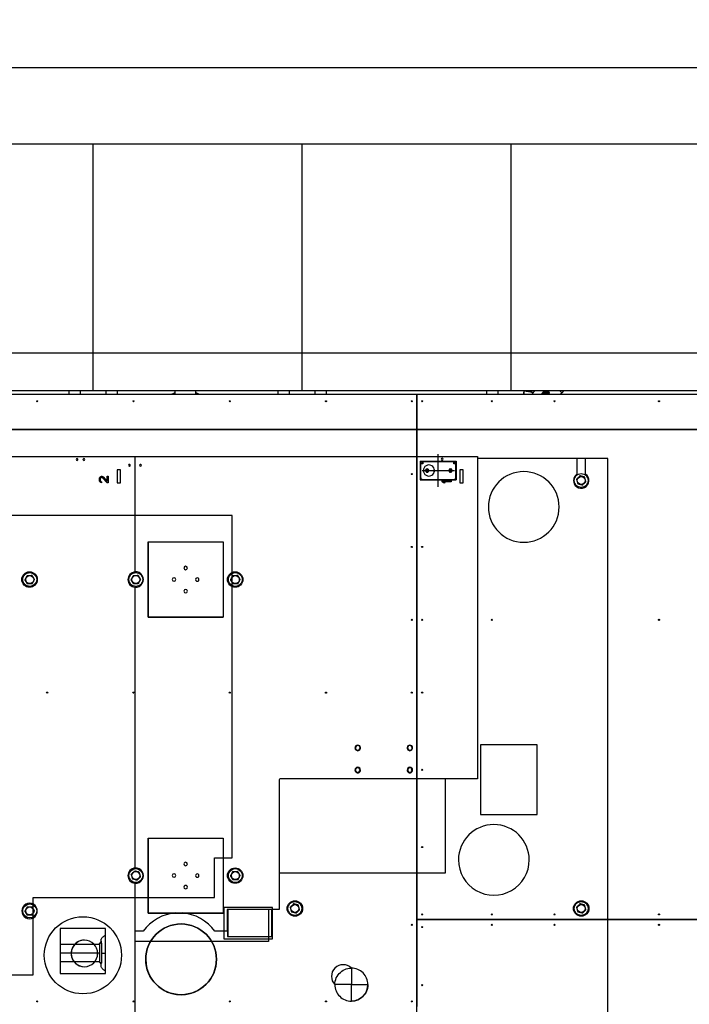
# Model space of a CAD drawing. Header units: millimetres. Extents: x 5 to 589, y 5 to 415.
# Tile 41 of 104: x 187 to 242, y 239 to 320. Entities that reach past the tile are written whole.
import ezdxf

# ---------------------------------------------------------------- set-up
doc = ezdxf.new("R2010")
doc.units = ezdxf.units.MM
doc.layers.add('COTES', color=1, linetype='Continuous')
doc.layers.add('TRAIT-FORT', color=4, linetype='Continuous', lineweight=25)
doc.styles.add('SLDTEXTSTYLE0', font='TXT', dxfattribs={"width": 0.75})
doc.dimstyles.new('SLDDIMSTYLE1', dxfattribs={"dimtxt": 3, "dimasz": 2, "dimexe": 0, "dimexo": 0.0625, "dimgap": 0.75, "dimtad": 1, "dimdec": 0, "dimlfac": 35, "dimrnd": 1e-09, "dimzin": 12, "dimdsep": 46, "dimtxsty": 'SLDTEXTSTYLE0', "dimsah": 1, "dimcen": 0.09, "dimadec": 0, "dimazin": 3, "dimtfac": 1, "dimtdec": 0, "dimtofl": 0, "dimtmove": 0, "dimatfit": 3, "dimfxl": 1, "dimfrac": 2, "dimtolj": 1, "dimtzin": 12, "dimarcsym": 0})

# ---------------------------------------------------------------- blocks, each defined once
blk = doc.blocks.new('_D_4')
at = {"layer": 'COTES', "color": 1, "transparency": 16777216}
for p, q in [((75.121, 284.485), (75.121, 316.792)), ((262.962, 287.065), (262.962, 316.792)), ((75.121, 315.792), (262.962, 315.792))]:
    blk.add_line(p, q, dxfattribs=at)
for points in [[(75.121, 315.792), (77.121, 315.292), (77.121, 316.292)], [(262.962, 315.792), (260.962, 316.292), (260.962, 315.292)]]:
    blk.add_solid(points, dxfattribs=at)
at = {"layer": 'COTES', "color": 1, "transparency": 16777216, "char_height": 3, "attachment_point": 1, "style": 'SLDTEXTSTYLE0'}
for s, insert in [('6574', (161.083, 319.659)), ('ITRI', (171.075, 319.659))]:
    blk.add_mtext(s, dxfattribs=dict(at, insert=insert))

msp = doc.modelspace()

# ---------------------------------------------------------------- linework, layer by layer
at = {"color": 7, "linetype": 'Continuous'}
for p, q in [((75.12017, 286.06534), (242.44747, 286.06534)), ((242.44747, 286.06534), (75.12017, 286.06534)), ((179.03863, 283.84668), (196.27377, 283.84668)), ((196.27377, 283.84668), (196.27377, 280.27265)), ((196.29917, 280.27265), (196.29917, 283.84668)), ((196.29917, 283.84668), (224.40154, 283.84668)), ((221.18092, 282.69065), (221.18092, 284.02108)), ((224.40154, 283.84668), (224.40154, 257.36987)), ((219.91096, 283.23493), (219.72954, 283.23493)), ((219.72954, 283.23493), (219.72954, 282.1464)), ((222.45088, 283.41636), (219.91096, 283.41636)), ((219.91096, 283.41636), (219.91096, 283.36322)), ((219.91096, 283.36322), (219.91096, 283.32564)), ((219.91096, 283.32564), (219.91096, 283.23493)), ((222.45088, 283.32564), (222.45088, 283.41636)), ((222.45088, 283.30445), (222.45088, 283.32564)), ((222.45088, 283.23493), (222.45088, 283.30445)), ((222.54159, 283.23493), (222.45088, 283.23493)), ((222.6323, 283.23493), (222.54159, 283.23493)), ((222.6323, 282.1464), (222.6323, 283.23493)), ((235.08495, 283.68849), (224.40154, 283.68849)), ((233.27146, 283.68849), (232.54577, 283.68849)), ((232.54577, 283.68849), (232.54577, 282.39327)), ((233.27146, 282.39327), (233.27146, 283.68849)), ((235.08495, 211.52729), (235.08495, 283.68849)), ((193.41733, 282.13829), (193.47909, 282.19876)), ((193.47909, 282.19876), (193.54085, 282.21388)), ((193.54085, 282.21388), (193.57175, 282.21388)), ((193.57175, 282.21388), (193.63351, 282.19876)), ((193.63351, 282.19876), (193.67981, 282.16852)), ((194.0195, 281.79056), (194.0195, 282.21388)), ((194.0195, 282.21388), (194.0967, 282.21388)), ((194.0967, 282.21388), (194.0967, 281.66961)), ((195.09452, 282.75815), (194.82239, 282.75815)), ((194.82239, 282.75815), (194.82239, 281.66961)), ((195.09452, 281.66961), (195.09452, 282.75815)), ((219.85049, 282.69065), (221.18092, 282.69065)), ((221.18092, 282.69065), (222.51136, 282.69065)), ((221.18092, 281.36022), (221.18092, 282.69065)), ((223.22229, 282.75815), (222.95016, 282.75815)), ((222.95016, 282.75815), (222.95016, 281.66961)), ((223.22229, 281.66961), (223.22229, 282.75815)), ((193.371, 281.9871), (193.38646, 282.07781)), ((193.371, 281.92663), (193.371, 281.9871)), ((193.38646, 281.8208), (193.371, 281.92663)), ((193.38646, 282.07781), (193.41733, 282.13829)), ((193.41733, 281.76032), (193.38646, 281.8208)), ((193.47909, 281.69985), (193.41733, 281.76032)), ((193.46366, 282.04757), (193.44823, 281.97198)), ((193.44823, 281.97198), (193.44823, 281.91151)), ((193.44823, 281.91151), (193.46366, 281.83592)), ((193.49453, 282.09293), (193.46366, 282.04757)), ((193.46366, 281.83592), (193.49453, 281.79056)), ((193.54085, 281.68473), (193.47909, 281.69985)), ((193.54085, 282.12317), (193.49453, 282.09293)), ((193.49453, 281.79056), (193.54085, 281.76032)), ((193.57175, 282.12317), (193.54085, 282.12317)), ((193.54085, 281.76032), (193.54085, 281.68473)), ((193.63351, 282.09293), (193.57175, 282.12317)), ((194.0195, 281.66961), (193.63351, 282.09293)), ((193.67981, 282.16852), (194.0195, 281.79056)), ((194.0967, 281.66961), (194.0195, 281.66961)), ((194.82239, 281.66961), (195.09452, 281.66961)), ((219.91096, 281.96497), (222.45088, 281.96497)), ((221.49878, 281.76032), (221.49878, 281.85103)), ((221.49878, 281.85103), (222.22447, 281.85103)), ((221.60687, 281.66961), (221.49878, 281.76032)), ((221.73039, 281.66961), (221.60687, 281.66961)), ((222.22447, 281.76032), (221.6223, 281.76032)), ((221.6223, 281.76032), (221.73039, 281.66961)), ((222.22447, 281.85103), (222.22447, 281.76032)), ((222.95016, 281.66961), (223.22229, 281.66961)), ((196.27377, 280.27265), (196.27377, 280.16381)), ((196.27377, 280.16381), (196.27377, 274.36667)), ((196.29917, 280.16381), (196.29917, 280.27265)), ((196.29917, 274.37012), (196.29917, 280.16381)), ((204.25741, 279.00078), (160.71597, 279.00073)), ((204.25744, 250.88028), (204.25741, 279.00078)), ((197.36335, 276.82371), (203.53172, 276.82372)), ((197.36338, 270.65534), (197.36335, 276.82371)), ((197.36335, 270.65534), (197.36335, 276.82371)), ((197.36335, 276.82371), (203.53172, 276.82371)), ((203.53172, 276.82372), (203.53175, 270.65535)), ((203.53172, 276.82371), (203.53172, 270.65534)), ((196.27377, 273.10607), (196.27377, 251.97073)), ((196.29917, 251.97073), (196.29917, 273.10406)), ((203.53172, 270.65534), (197.36335, 270.65534)), ((203.53175, 270.65535), (197.36338, 270.65534)), ((224.65111, 260.16149), (224.65111, 254.43339)), ((229.2812, 260.16149), (224.65111, 260.16149)), ((224.65326, 260.16161), (224.65326, 254.43374)), ((229.28315, 260.16161), (224.65326, 260.16161)), ((229.2812, 254.43339), (229.2812, 260.16149)), ((229.28315, 254.43374), (229.28315, 260.16161)), ((208.1243, 257.27916), (208.1243, 246.62965)), ((224.40154, 257.36987), (208.21501, 257.36987)), ((221.7475, 257.36987), (221.7475, 249.62604)), ((224.65111, 254.43339), (229.2812, 254.43339)), ((224.65326, 254.43374), (229.28315, 254.43374)), ((197.36338, 252.51308), (203.53175, 252.51309)), ((197.3634, 246.34471), (197.36338, 252.51308)), ((197.36338, 246.34471), (197.36338, 252.51308)), ((197.36338, 252.51308), (203.53175, 252.51308)), ((203.53175, 252.51309), (203.53177, 246.34472)), ((203.53175, 252.51308), (203.53175, 246.34471)), ((196.27377, 251.97073), (196.27377, 251.86188)), ((196.27377, 251.86188), (196.27377, 250.05604)), ((196.29917, 251.86188), (196.29917, 251.97073)), ((196.29917, 250.05949), (196.29917, 251.86188)), ((202.80606, 247.61467), (202.80606, 250.88028)), ((202.80606, 250.88028), (204.25744, 250.88028)), ((221.7475, 249.62604), (208.1243, 249.62604)), ((196.27377, 248.79544), (196.27377, 244.85171)), ((196.29917, 244.85171), (196.29917, 248.79343)), ((187.9294, 247.61466), (202.80606, 247.61467)), ((187.9294, 241.26486), (187.9294, 247.61466)), ((208.1243, 246.62965), (203.84273, 246.62965)), ((203.84273, 246.62965), (203.84273, 244.85171)), ((207.51761, 246.63534), (203.89628, 246.63534)), ((203.89628, 246.63534), (203.89628, 244.41463)), ((207.51761, 246.63565), (203.89846, 246.63565)), ((203.89846, 246.63565), (203.89846, 244.41205)), ((207.26054, 246.62965), (207.26054, 244.00194)), ((207.51761, 244.41205), (207.51761, 246.63565)), ((207.51761, 244.41463), (207.51761, 246.63534)), ((203.53175, 246.34471), (197.36338, 246.34471)), ((203.53177, 246.34472), (197.3634, 246.34471)), ((196.27377, 244.85171), (196.27377, 209.92713)), ((196.95161, 244.85171), (196.29917, 244.85171)), ((203.84273, 244.85171), (202.85286, 244.85171)), ((203.89628, 244.41463), (207.51761, 244.41463)), ((203.89846, 244.41205), (207.51761, 244.41205)), ((207.26054, 244.00194), (196.27377, 244.00194)), ((213.49779, 241.71129), (213.63015, 241.76207)), ((213.63015, 241.76207), (213.76714, 241.79875)), ((213.76714, 241.79875), (213.90717, 241.82089)), ((213.90717, 241.82089), (214.04877, 241.82828)), ((214.04877, 241.82828), (214.04848, 240.47366)), ((214.04877, 241.82828), (214.04848, 240.47366)), ((160.71602, 241.26482), (187.9294, 241.26486)), ((212.76026, 240.89254), (212.8111, 241.02491)), ((212.8111, 241.02491), (212.87548, 241.15123)), ((212.87548, 241.15123), (212.95273, 241.27013)), ((212.95273, 241.27013), (213.042, 241.3803)), ((213.042, 241.3803), (213.14229, 241.48054)), ((213.14229, 241.48054), (213.2525, 241.56975)), ((213.2525, 241.56975), (213.37143, 241.64695)), ((213.37143, 241.64695), (213.49779, 241.71129)), ((212.69385, 240.47396), (212.70131, 240.61555)), ((214.04848, 240.47366), (212.69385, 240.47396)), ((214.04848, 240.47366), (212.69385, 240.47396)), ((212.70131, 240.61555), (212.72351, 240.7556)), ((212.72351, 240.7556), (212.76026, 240.89254)), ((214.05121, 239.11904), (214.04848, 240.47366)), ((214.04848, 240.47366), (215.40309, 240.47337)), ((214.05121, 239.11904), (214.04848, 240.47366)), ((214.04848, 240.47366), (215.40309, 240.47337)), ((215.37354, 240.19213), (215.33689, 240.05535)), ((215.39566, 240.33198), (215.37354, 240.19213)), ((215.40309, 240.47337), (215.39566, 240.33198)), ((214.84594, 239.37864), (214.72727, 239.30138)), ((214.95589, 239.46787), (214.84594, 239.37864)), ((215.05592, 239.56807), (214.95589, 239.46787)), ((215.14492, 239.67818), (215.05592, 239.56807)), ((215.22198, 239.79697), (215.14492, 239.67818)), ((215.28618, 239.92316), (215.22198, 239.79697)), ((215.33689, 240.05535), (215.28618, 239.92316)), ((214.19258, 239.12673), (214.05121, 239.11904)), ((214.3324, 239.14913), (214.19258, 239.12673)), ((214.4691, 239.186), (214.3324, 239.14913)), ((214.6012, 239.23693), (214.4691, 239.186)), ((214.72727, 239.30138), (214.6012, 239.23693))]:
    msp.add_line(p, q, dxfattribs=at)
for centre, radius in [((187.64023, 273.73637), 0.63497), ((204.51285, 273.73709), 0.63497), ((204.51285, 249.42646), 0.63497), ((209.41365, 246.72327), 0.63497), ((232.90861, 246.72327), 0.63497), ((192.01979, 242.88401), 3.16737)]:
    msp.add_circle(centre, radius, dxfattribs=at)
for centre, radius, start, end in [((191.54228, 283.59996), 0.07293, 90.0086945, 269.9890878), ((191.54227, 283.59996), 0.07293, 269.9924824, 90.0052998), ((192.09379, 283.59995), 0.07293, 89.992483, 270.0053003), ((192.09379, 283.59995), 0.07293, 270.0056741, 89.9921093), ((195.83294, 283.121), 0.07294, 90.0175087, 269.9913055), ((195.83292, 283.121), 0.07294, 270.001296, 90.0075182), ((196.74004, 283.12099), 0.07293, 359.9968984, 179.998704), ((196.74004, 283.12099), 0.07293, 179.9984735, 359.9971289), ((219.91113, 283.23497), 0.18159, 168.5370356, 180.0130483), ((219.91097, 283.23491), 0.18144, 101.4830095, 168.5063814), ((219.91096, 283.23494), 0.0907, 135.0031415, 180.002173), ((219.9109, 283.235), 0.09062, 105.4639868, 135.0065519), ((219.91099, 283.23488), 0.18148, 90.0079658, 101.4875842), ((219.91097, 283.23522), 0.09042, 90.0028937, 105.5441852), ((220.41024, 282.69066), 0.45355, 359.9988574, 179.9990212), ((221.49877, 283.62825), 0.07293, 0.0028047, 180.0015929), ((221.49877, 283.62825), 0.07293, 180.0028047, 0.0015929), ((222.45086, 283.23488), 0.18147, 78.5123565, 89.9920595), ((222.4509, 283.23498), 0.09067, 44.9822907, 90.011308), ((222.45088, 283.23491), 0.18144, 11.4935588, 78.5170503), ((222.45105, 283.23505), 0.09051, 15.4570578, 45.0181396), ((222.45146, 283.23498), 0.09014, 359.9698662, 15.5689029), ((222.45071, 283.23497), 0.18159, 359.9871222, 11.4631315), ((220.41024, 282.69066), 0.45355, 179.9988574, 359.9990212), ((220.27381, 282.69066), 0.13606, 167.1419216, 270.0010929), ((220.27378, 282.69068), 0.13603, 115.7032056, 167.1482224), ((220.27236, 282.69067), 0.09651, 51.4320293, 180.0040323), ((220.27223, 282.69062), 0.09638, 179.9753505, 205.7278154), ((220.27213, 282.69045), 0.09621, 205.6640807, 231.4587851), ((220.27235, 282.69066), 0.09651, 231.429834, 0.0055798), ((220.27375, 282.69069), 0.13601, 89.9551537, 115.6928234), ((220.27383, 282.69053), 0.13593, 269.9926956, 295.7302981), ((220.27385, 282.69067), 0.13603, 347.1371049, 89.9988011), ((220.27223, 282.69053), 0.0967, 25.7529702, 51.4246027), ((220.27384, 282.69064), 0.13603, 295.7031129, 347.1483151), ((220.2721, 282.69064), 0.09677, 0.0194198, 25.6596133), ((221.18108, 282.69066), 0.363, 160.2198231, 199.7801769), ((222.17875, 282.69065), 0.14174, 0.0053713, 179.9946287), ((222.17875, 282.69067), 0.14174, 180.0011724, 359.9988276), ((222.08657, 282.69064), 0.09654, 25.7248862, 95.7784155), ((222.08658, 282.69068), 0.09653, 264.2152383, 340.336663), ((222.08804, 282.69066), 0.13607, 35.1839313, 73.5393559), ((222.08881, 282.68857), 0.13384, 286.3988896, 295.8038227), ((222.08802, 282.69073), 0.13613, 295.7074642, 324.793664), ((222.08296, 282.68916), 0.10044, 19.7626736, 25.590456), ((222.08619, 282.6906), 0.09692, 0.0354019, 19.6022918), ((222.08605, 282.69073), 0.09705, 340.4112097, 359.9588751), ((222.08799, 282.69066), 0.13611, 347.1500297, 35.1743154), ((222.08812, 282.6906), 0.13597, 324.8147078, 347.1617837), ((228.19164, 279.69719), 2.90277, 0.0000085, 179.9999915), ((232.90862, 281.87218), 0.63498, 124.8506964, 234.0451422), ((232.90862, 281.87217), 0.63498, 234.045035, 55.1505343), ((219.91097, 282.1464), 0.18143, 180.0015004, 269.9984996), ((222.45088, 282.1464), 0.18143, 270.0015004, 359.9984996), ((228.19164, 279.6972), 2.90277, 180.0001827, 359.9998173), ((196.3507, 273.73637), 0.63498, 96.9586761, 263.0413239), ((196.34884, 273.73709), 0.63498, 265.5137032, 94.4862968), ((200.44754, 274.69017), 0.14407, 0.0080703, 180.0008263), ((200.44754, 274.69019), 0.14407, 180.0056364, 0.0032602), ((199.49691, 273.73954), 0.14404, 359.9991737, 179.9918932), ((199.49691, 273.73956), 0.14404, 179.9984095, 359.9926574), ((201.3982, 273.73954), 0.14404, 359.9992011, 180.0007989), ((201.3982, 273.73954), 0.14404, 179.9992011, 0.0007989), ((200.44757, 272.78888), 0.14404, 359.9991709, 179.9919143), ((200.44757, 272.7889), 0.14404, 179.9991372, 359.9919479), ((214.56843, 259.90979), 0.22679, 0.0041608, 180.0000819), ((214.56843, 259.9098), 0.22679, 180.0020394, 0.0022033), ((214.56829, 259.90985), 0.19253, 157.5093146, 180.0171919), ((214.56836, 259.90979), 0.1926, 180.0010756, 202.5090005), ((214.56842, 259.90979), 0.19267, 22.5000528, 157.5070985), ((214.56842, 259.90976), 0.19264, 202.4929015, 337.4999472), ((214.56843, 259.90988), 0.19267, 337.4661987, 359.9741236), ((214.5685, 259.90979), 0.1926, 0.0010993, 22.5089767), ((218.85001, 259.90977), 0.22677, 359.9999181, 179.9958392), ((218.85001, 259.90978), 0.22677, 179.9977967, 359.9979606), ((218.85001, 259.9097), 0.19268, 157.4661011, 179.9739784), ((218.84993, 259.90979), 0.1926, 180.0010756, 202.5090005), ((218.85001, 259.90979), 0.19267, 202.5000528, 337.5071205), ((218.85002, 259.90982), 0.19264, 22.4928795, 157.4999472), ((218.85007, 259.90979), 0.1926, 0.0010993, 22.5089767), ((218.85014, 259.90973), 0.19253, 337.5093019, 0.0172267), ((214.56843, 258.09556), 0.22679, 0.0041608, 180.0000819), ((214.56843, 258.09557), 0.22679, 180.0020394, 0.0022033), ((214.56829, 258.09562), 0.19253, 157.5093145, 180.0171918), ((214.56836, 258.09557), 0.1926, 180.0010756, 202.5090004), ((214.56842, 258.09556), 0.19267, 22.5000528, 157.5070985), ((214.56842, 258.09553), 0.19264, 202.4929015, 337.4999472), ((214.56843, 258.09565), 0.19267, 337.4661986, 359.9741235), ((214.5685, 258.09556), 0.1926, 0.0010994, 22.5089766), ((218.85001, 258.09555), 0.22677, 359.9999181, 179.9958392), ((218.85001, 258.09556), 0.22677, 179.9977967, 359.9979606), ((218.85001, 258.09548), 0.19268, 157.4661012, 179.9739786), ((218.84993, 258.09557), 0.1926, 180.0010756, 202.5090005), ((218.85001, 258.09557), 0.19267, 202.5000528, 337.5071205), ((218.85002, 258.0956), 0.19264, 22.4928795, 157.4999472), ((218.85007, 258.09556), 0.1926, 0.0010994, 22.5089767), ((218.85014, 258.09551), 0.19253, 337.5093019, 0.0172268), ((208.21502, 257.27915), 0.09073, 90.0094994, 179.9905006), ((225.73878, 250.71457), 2.90275, 359.9998512, 179.9998187), ((225.73878, 250.71456), 2.90275, 359.9998512, 179.9998187), ((225.73878, 250.71456), 2.90275, 179.9996855, 359.9999844), ((225.73878, 250.71455), 2.90275, 179.9996855, 359.9999844), ((196.3507, 249.42574), 0.63498, 96.9586761, 263.0413239), ((196.34884, 249.42646), 0.63498, 265.5137032, 94.4862968), ((200.44758, 250.37955), 0.14407, 89.9976736, 270.0012136), ((200.44758, 250.37955), 0.14407, 270.0008712, 89.998016), ((199.49693, 249.42891), 0.14404, 89.9991737, 269.9963733), ((199.49692, 249.42891), 0.14404, 269.9992073, 89.9963397), ((201.39822, 249.42891), 0.14404, 89.9992011, 270.0023264), ((201.39823, 249.42891), 0.14404, 269.9958618, 90.0056658), ((200.44759, 248.47825), 0.14404, 89.9991646, 270.0008263), ((200.44759, 248.47825), 0.14404, 269.9991646, 90.0008263), ((187.64023, 246.52007), 0.63497, 89.9996187, 270.0003813), ((187.64024, 246.52007), 0.63497, 269.9996125, 90.0003875), ((199.90226, 242.73988), 3.62852, 93.946528, 144.4080797), ((199.9022, 242.73988), 3.62853, 35.5919997, 86.0538664), ((200.07403, 242.55055), 2.90276, 0.0000998, 180.0000998), ((200.07402, 242.55055), 2.90275, 359.9998512, 179.9998187), ((200.07402, 242.55054), 2.90275, 359.9998512, 179.9998187), ((192.1397, 243.03379), 1.08857, 89.9992979, 270.0002602), ((192.14316, 243.03458), 1.08855, 90.0006274, 269.9998146), ((192.1397, 243.03379), 1.08857, 270.0001818, 89.9993762), ((192.14314, 243.03458), 1.08855, 270.0006238, 89.9998182), ((200.07402, 242.55055), 2.90275, 179.9998349, 359.9998349), ((200.07402, 242.55055), 2.90275, 179.9998349, 359.9998349), ((200.07402, 242.55054), 2.90275, 179.9996855, 359.9999844), ((200.07402, 242.55053), 2.90275, 179.9996855, 359.9999844), ((213.37131, 241.15112), 0.95786, 44.9872335, 224.9872335), ((214.04849, 240.47368), 1.3546, 359.9868012, 89.9882204), ((214.04998, 240.47517), 1.35613, 180.0510918, 270.0520386), ((214.04848, 240.47365), 1.35461, 270.1156457, 359.9882716)]:
    msp.add_arc(centre, radius, start, end, dxfattribs=at)
at = {"layer": 'TRAIT-FORT', "color": 4, "linetype": 'Continuous', "lineweight": 25}
for p, q in [((192.86077, 309.49498), (175.71791, 309.49498)), ((192.86077, 292.35212), (192.86077, 309.49498)), ((210.00362, 309.49498), (192.86077, 309.49498)), ((210.00362, 292.35212), (210.00362, 309.49498)), ((227.14648, 309.49498), (210.00362, 309.49498)), ((227.14648, 292.35212), (227.14648, 309.49498)), ((244.28934, 309.49498), (227.14648, 309.49498)), ((175.71791, 292.35212), (192.86077, 292.35212)), ((192.86077, 292.35212), (210.00362, 292.35212)), ((192.86077, 289.23676), (192.86077, 292.35212)), ((210.00362, 292.35212), (227.14648, 292.35212)), ((210.00362, 289.23676), (210.00362, 292.35212)), ((227.14648, 292.35212), (244.28934, 292.35212)), ((227.14648, 289.23676), (227.14648, 292.35212)), ((192.86077, 289.23676), (175.71791, 289.23676)), ((180.14677, 288.95104), (219.4322, 288.95104)), ((190.86077, 289.23676), (190.86077, 288.95104)), ((191.78934, 289.23676), (191.78934, 288.95104)), ((210.00362, 289.23676), (192.86077, 289.23676)), ((193.9322, 288.95104), (193.9322, 289.23676)), ((194.86077, 288.95104), (194.86077, 289.23676)), ((199.57505, 289.23676), (199.57505, 288.95104)), ((201.28934, 288.95104), (201.28934, 289.23676)), ((208.00362, 289.23676), (208.00362, 288.95104)), ((208.9322, 289.23676), (208.9322, 288.95104)), ((227.14648, 289.23676), (210.00362, 289.23676)), ((211.07505, 288.95104), (211.07505, 289.23676)), ((212.00362, 288.95104), (212.00362, 289.23676)), ((219.43191, 288.66533), (219.43191, 238.66533)), ((219.4322, 245.80819), (219.4322, 288.95104)), ((219.4322, 288.95104), (265.57505, 288.95104)), ((219.4322, 288.95104), (219.4322, 288.66533)), ((225.14648, 289.23676), (225.14648, 288.95104)), ((226.07505, 289.23676), (226.07505, 288.95104)), ((244.28934, 289.23676), (227.14648, 289.23676)), ((228.21791, 288.95104), (228.21791, 289.23676)), ((229.10661, 289.23676), (228.88403, 288.99817)), ((229.70914, 288.95104), (229.70817, 288.95937)), ((230.21899, 289.01902), (230.22692, 288.95104)), ((231.14134, 289.23676), (231.30694, 289.08227)), ((231.18451, 288.95104), (231.30694, 289.08227)), ((231.45106, 289.23676), (231.30694, 289.08227)), ((219.67921, 283.45273), (219.67921, 281.92625)), ((219.67921, 283.45273), (222.6438, 283.45273)), ((222.6438, 283.45273), (222.6438, 281.92625)), ((219.67921, 281.92625), (222.6438, 281.92625)), ((197.36335, 276.82371), (203.53175, 276.82371)), ((197.36335, 276.82371), (197.36335, 270.65535)), ((203.53175, 276.82371), (203.53175, 270.65535)), ((197.36335, 270.65535), (203.53175, 270.65535)), ((197.36338, 252.51308), (203.53177, 252.51308)), ((197.36338, 252.51308), (197.36338, 246.34472)), ((203.53177, 252.51308), (203.53177, 246.34472)), ((207.57505, 246.80819), (203.57505, 246.80819)), ((203.57505, 246.80819), (203.57505, 244.23676)), ((207.57505, 244.23676), (207.57505, 246.80819)), ((197.36338, 246.34472), (203.53177, 246.34472)), ((265.57505, 245.80819), (219.4322, 245.80819)), ((219.4322, 205.23676), (219.4322, 245.8079)), ((219.4322, 245.8079), (265.57505, 245.8079)), ((228.14648, 245.80819), (228.14648, 245.8079)), ((228.14705, 245.8079), (228.14705, 245.80819)), ((193.86077, 245.0939), (190.14648, 245.0939)), ((190.14648, 245.0939), (190.14648, 241.37962)), ((193.86077, 241.37962), (193.86077, 245.0939)), ((203.57505, 244.23676), (207.57505, 244.23676)), ((193.38934, 243.75584), (190.14648, 243.75584)), ((193.38934, 243.82784), (193.50362, 243.99105)), ((193.38934, 243.82784), (193.38934, 242.30498)), ((193.50362, 244.05212), (193.50362, 243.82784)), ((193.50362, 243.82784), (193.52278, 243.82784)), ((193.55639, 243.88706), (193.55639, 243.06641)), ((193.38934, 243.06641), (190.14648, 243.06641)), ((193.55639, 243.06641), (193.55639, 242.24576)), ((193.55639, 243.06641), (193.86077, 243.06641)), ((190.14648, 242.37698), (193.38934, 242.37698)), ((193.38934, 242.30498), (193.50362, 242.14176)), ((193.52278, 242.30498), (193.50362, 242.30498)), ((193.50362, 242.08069), (193.50362, 242.30498)), ((190.14648, 241.37962), (193.86077, 241.37962))]:
    msp.add_line(p, q, dxfattribs=at)
at = {"layer": 'TRAIT-FORT', "color": 4, "linetype": 'Continuous', "lineweight": 25, "flags": 128}
msp.add_lwpolyline([(228.88403, 288.99817), (228.85002, 288.95367), (228.84842, 288.95104)], dxfattribs=at)
at = {"layer": 'TRAIT-FORT', "color": 4, "linetype": 'Continuous', "lineweight": 25}
for centre, radius in [((188.2722, 288.37962), 0.04571), ((196.16934, 288.37962), 0.04571), ((204.06648, 288.37962), 0.04571), ((211.96362, 288.37962), 0.04571), ((219.00362, 288.37962), 0.04571), ((219.86077, 288.37962), 0.04571), ((225.57505, 288.37962), 0.04571), ((230.71791, 288.37962), 0.04571), ((239.28934, 288.37962), 0.04571), ((219.00362, 282.39701), 0.04571), ((232.90862, 281.87217), 0.57143), ((232.90862, 281.87217), 0.32571), ((219.00362, 276.41441), 0.04571), ((219.86077, 276.41441), 0.04571), ((187.65452, 273.73709), 0.57143), ((196.36313, 273.73709), 0.57143), ((204.52713, 273.73709), 0.57143), ((187.65452, 273.73709), 0.32571), ((196.36313, 273.73709), 0.32571), ((204.52713, 273.73709), 0.32571), ((219.00362, 270.4318), 0.04571), ((219.86077, 270.4318), 0.04571), ((225.57505, 270.4318), 0.04571), ((239.28934, 270.4318), 0.04571), ((189.08578, 264.4492), 0.04571), ((196.16934, 264.4492), 0.04571), ((204.06648, 264.4492), 0.04571), ((211.96362, 264.4492), 0.04571), ((219.00362, 264.4492), 0.04571), ((219.86077, 264.4492), 0.04571), ((219.00362, 258.11037), 0.04571), ((219.86077, 258.11037), 0.04571), ((219.86077, 251.77155), 0.04571), ((196.36313, 249.42646), 0.57143), ((204.52713, 249.42646), 0.57143), ((196.36313, 249.42646), 0.32571), ((204.52713, 249.42646), 0.32571), ((187.65452, 246.52297), 0.57143), ((187.65452, 246.52297), 0.32571), ((209.41365, 246.72327), 0.57143), ((209.41365, 246.72327), 0.32571), ((232.90862, 246.72327), 0.57143), ((232.90862, 246.72327), 0.32571), ((219.86077, 246.23676), 0.04571), ((225.57505, 246.23676), 0.04571), ((230.71791, 246.23676), 0.04571), ((239.28934, 246.23676), 0.04571), ((200.07402, 242.55055), 2.90275), ((219.00362, 245.37962), 0.04571), ((219.86077, 245.20012), 0.04571), ((225.57505, 245.37962), 0.04571), ((230.71791, 245.37962), 0.04571), ((239.28934, 245.37962), 0.04571), ((219.86077, 240.43319), 0.04571), ((188.2722, 239.0939), 0.04571), ((196.16934, 239.0939), 0.04571), ((204.06648, 239.0939), 0.04571), ((211.96362, 239.0939), 0.04571), ((219.00362, 239.0939), 0.04571)]:
    msp.add_circle(centre, radius, dxfattribs=at)
for centre, radius, start, end in [((200.4322, 286.95104), 2.28571, 112.0243128, 118.9550244), ((200.4322, 286.95104), 2.25714, 112.3180019, 117.6157798), ((200.4322, 286.95104), 2.28571, 61.0449756, 67.9756872), ((200.4322, 286.95104), 2.25714, 62.3842202, 67.6819981), ((228.14648, 286.95104), 2.28571, 69.0123932, 88.2064785), ((228.14648, 286.95104), 2.25714, 69.3060823, 88.1817331), ((229.9808, 288.84173), 0.34286, 18.5915621, 161.4084379), ((229.9808, 288.84173), 0.25714, 126.6601692, 154.8434517), ((229.9808, 288.84173), 0.25714, 66.6601692, 126.6601692), ((229.9808, 288.84173), 0.17143, 39.6160241, 140.3839759), ((229.9808, 288.84173), 0.12857, 58.2318993, 121.7681007), ((229.9808, 288.84173), 0.11429, 73.0302897, 106.9697103), ((230.09548, 289.04022), 0.2, 100.6766146, 136.9880804), ((229.9808, 288.84173), 0.25714, 25.1565483, 66.6601692), ((230.09548, 289.04022), 0.2, 333.5201575, 79.3233854), ((228.19164, 279.69719), 2.90277, 0.0000085, 179.9999915), ((228.19164, 279.6972), 2.90277, 180.0001827, 359.9998173), ((225.73878, 250.71456), 2.90275, 359.9998512, 179.9998187), ((225.73878, 250.71455), 2.90275, 179.9996855, 359.9999844)]:
    msp.add_arc(centre, radius, start, end, dxfattribs=at)
for points, knots in [([(228.17855, 288.95104), (228.17951, 288.95384), (228.19563, 289.00083), (228.21153, 289.09686), (228.21578, 289.19013), (228.21791, 289.23676)], [0, 0, 0, 0, 0.03070558, 0.51535279, 1, 1, 1, 1]), ([(229.70817, 288.95937), (229.72725, 288.97357), (229.76594, 289.00237), (229.80664, 289.03266), (229.82727, 289.04801)], [0, 0, 0, 0, 0.49324437, 1, 1, 1, 1]), ([(229.82727, 289.04801), (229.84408, 289.06052), (229.87812, 289.08587), (229.91765, 289.11529), (229.94015, 289.13203), (229.94636, 289.13665)], [0, 0, 0, 0, 0.413688, 0.83802774, 1, 1, 1, 1]), ([(229.94636, 289.13665), (229.9682, 289.12723), (230.01248, 289.10812), (230.05907, 289.08802), (230.08267, 289.07784)], [0, 0, 0, 0, 0.49324437, 1, 1, 1, 1]), ([(230.08267, 289.07784), (230.10191, 289.06953), (230.14089, 289.05272), (230.18613, 289.0332), (230.21188, 289.02209), (230.21899, 289.01902)], [0, 0, 0, 0, 0.413688, 0.83802774, 1, 1, 1, 1]), ([(232.52504, 281.97015), (232.54905, 281.99473), (232.59759, 282.04443), (232.66951, 282.11805), (232.73827, 282.18843), (232.78042, 282.23158), (232.80168, 282.25335)], [0, 0, 0, 0, 0.264607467, 0.534953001, 0.765345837, 1, 1, 1, 1]), ([(233.18526, 282.15537), (233.16115, 282.16153), (233.11269, 282.17391), (233.03043, 282.19492), (232.93857, 282.21839), (232.8598, 282.23851), (232.81456, 282.25006), (232.80168, 282.25335)], [0, 0, 0, 0, 0.19218444, 0.38622895, 0.63824284, 0.89706663, 1, 1, 1, 1]), ([(232.52504, 281.97015), (232.52965, 281.95372), (232.53889, 281.92079), (232.5531, 281.87014), (232.5676, 281.81844), (232.58156, 281.76868), (232.5948, 281.7215), (232.60726, 281.67707), (232.61969, 281.63277), (232.62787, 281.60359), (232.63198, 281.58897)], [0, 0, 0, 0, 0.132029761, 0.264574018, 0.399278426, 0.535008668, 0.649891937, 0.765406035, 0.88250798, 1, 1, 1, 1]), ([(233.01556, 281.49099), (232.99144, 281.49715), (232.94298, 281.50953), (232.86072, 281.53054), (232.76886, 281.554), (232.69009, 281.57413), (232.64485, 281.58568), (232.63198, 281.58897)], [0, 0, 0, 0, 0.19218444, 0.38622895, 0.63824284, 0.89706663, 1, 1, 1, 1]), ([(233.2922, 281.77419), (233.26819, 281.74961), (233.21965, 281.69992), (233.14772, 281.62629), (233.07897, 281.55591), (233.03682, 281.51276), (233.01556, 281.49099)], [0, 0, 0, 0, 0.26460747, 0.534953, 0.76534584, 1, 1, 1, 1]), ([(233.2922, 281.77419), (233.28759, 281.79062), (233.27835, 281.82356), (233.26414, 281.8742), (233.24964, 281.9259), (233.23568, 281.97566), (233.22244, 282.02284), (233.20998, 282.06727), (233.19755, 282.11157), (233.18937, 282.14075), (233.18526, 282.15537)], [0, 0, 0, 0, 0.13202976, 0.26457402, 0.39927843, 0.53500867, 0.64989194, 0.76540603, 0.88250798, 1, 1, 1, 1]), ([(187.44608, 274.07368), (187.43801, 274.05864), (187.42183, 274.02851), (187.39695, 273.98216), (187.37155, 273.93485), (187.3471, 273.88932), (187.32392, 273.84615), (187.30209, 273.80549), (187.28033, 273.76496), (187.26599, 273.73825), (187.25881, 273.72488)], [0, 0, 0, 0, 0.13202976, 0.26457402, 0.39927843, 0.53500867, 0.64989194, 0.76540603, 0.88250798, 1, 1, 1, 1]), ([(187.46724, 273.38829), (187.46071, 273.39883), (187.44765, 273.41992), (187.42773, 273.45208), (187.40755, 273.48469), (187.38512, 273.5209), (187.36047, 273.56071), (187.33359, 273.60412), (187.30663, 273.64765), (187.28162, 273.68803), (187.2658, 273.71358), (187.25881, 273.72488)], [0, 0, 0, 0, 0.09597591, 0.19213026, 0.28898369, 0.38615496, 0.51175797, 0.63826211, 0.76733117, 0.89712084, 1, 1, 1, 1]), ([(187.44608, 274.07368), (187.48043, 274.07474), (187.54986, 274.07688), (187.65274, 274.08006), (187.75108, 274.08309), (187.81137, 274.08495), (187.84179, 274.08589)], [0, 0, 0, 0, 0.264607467, 0.534953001, 0.765345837, 1, 1, 1, 1]), ([(187.86295, 273.4005), (187.8286, 273.39944), (187.75917, 273.3973), (187.65629, 273.39413), (187.55795, 273.39109), (187.49766, 273.38923), (187.46724, 273.38829)], [0, 0, 0, 0, 0.26460747, 0.534953, 0.76534584, 1, 1, 1, 1]), ([(188.05022, 273.74931), (188.0437, 273.75984), (188.03064, 273.78093), (188.01072, 273.8131), (187.99053, 273.8457), (187.96811, 273.88191), (187.94346, 273.92172), (187.91657, 273.96513), (187.88962, 274.00867), (187.86461, 274.04905), (187.84879, 274.0746), (187.84179, 274.08589)], [0, 0, 0, 0, 0.09597591, 0.19213026, 0.28898369, 0.38615496, 0.51175797, 0.63826211, 0.76733117, 0.89712084, 1, 1, 1, 1]), ([(187.86295, 273.4005), (187.87102, 273.41554), (187.8872, 273.44568), (187.91208, 273.49202), (187.93749, 273.53933), (187.96193, 273.58486), (187.98511, 273.62803), (188.00694, 273.66869), (188.0287, 273.70922), (188.04304, 273.73593), (188.05022, 273.74931)], [0, 0, 0, 0, 0.13202976, 0.26457402, 0.39927843, 0.53500867, 0.64989194, 0.76540603, 0.88250798, 1, 1, 1, 1]), ([(196.1547, 274.07368), (196.14662, 274.05864), (196.13044, 274.02851), (196.10556, 273.98216), (196.08016, 273.93485), (196.05571, 273.88932), (196.03253, 273.84615), (196.0107, 273.80549), (195.98894, 273.76496), (195.9746, 273.73825), (195.96742, 273.72488)], [0, 0, 0, 0, 0.13202976, 0.26457402, 0.39927843, 0.53500867, 0.64989194, 0.76540603, 0.88250798, 1, 1, 1, 1]), ([(196.17585, 273.38829), (196.16933, 273.39883), (196.15627, 273.41992), (196.13635, 273.45208), (196.11616, 273.48469), (196.09373, 273.5209), (196.06908, 273.56071), (196.0422, 273.60412), (196.01524, 273.64765), (195.99024, 273.68803), (195.97441, 273.71358), (195.96742, 273.72488)], [0, 0, 0, 0, 0.09597591, 0.19213026, 0.28898369, 0.38615496, 0.51175797, 0.63826211, 0.76733117, 0.89712084, 1, 1, 1, 1]), ([(196.1547, 274.07368), (196.18904, 274.07474), (196.25848, 274.07688), (196.36135, 274.08006), (196.4597, 274.08309), (196.51999, 274.08495), (196.55041, 274.08589)], [0, 0, 0, 0, 0.264607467, 0.534953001, 0.765345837, 1, 1, 1, 1]), ([(196.57156, 273.4005), (196.53721, 273.39944), (196.46778, 273.3973), (196.3649, 273.39413), (196.26656, 273.39109), (196.20627, 273.38923), (196.17585, 273.38829)], [0, 0, 0, 0, 0.26460747, 0.534953, 0.76534584, 1, 1, 1, 1]), ([(196.75884, 273.74931), (196.75231, 273.75984), (196.73925, 273.78093), (196.71933, 273.8131), (196.69914, 273.8457), (196.67672, 273.88191), (196.65207, 273.92172), (196.62519, 273.96513), (196.59823, 274.00867), (196.57322, 274.04905), (196.5574, 274.0746), (196.55041, 274.08589)], [0, 0, 0, 0, 0.09597591, 0.19213026, 0.28898369, 0.38615496, 0.51175797, 0.63826211, 0.76733117, 0.89712084, 1, 1, 1, 1]), ([(196.57156, 273.4005), (196.57963, 273.41554), (196.59581, 273.44568), (196.6207, 273.49202), (196.6461, 273.53933), (196.67055, 273.58486), (196.69372, 273.62803), (196.71555, 273.66869), (196.73732, 273.70922), (196.75166, 273.73593), (196.75884, 273.74931)], [0, 0, 0, 0, 0.13202976, 0.26457402, 0.39927843, 0.53500867, 0.64989194, 0.76540603, 0.88250798, 1, 1, 1, 1]), ([(204.3187, 274.07368), (204.31063, 274.05864), (204.29445, 274.02851), (204.26956, 273.98216), (204.24416, 273.93485), (204.21972, 273.88932), (204.19654, 273.84615), (204.17471, 273.80549), (204.15294, 273.76496), (204.13861, 273.73825), (204.13142, 273.72488)], [0, 0, 0, 0, 0.13202976, 0.26457402, 0.39927843, 0.53500867, 0.64989194, 0.76540603, 0.88250798, 1, 1, 1, 1]), ([(204.33986, 273.38829), (204.33333, 273.39883), (204.32027, 273.41992), (204.30035, 273.45208), (204.28016, 273.48469), (204.25774, 273.5209), (204.23309, 273.56071), (204.20621, 273.60412), (204.17925, 273.64765), (204.15424, 273.68803), (204.13842, 273.71358), (204.13142, 273.72488)], [0, 0, 0, 0, 0.09597591, 0.19213026, 0.28898369, 0.38615496, 0.51175797, 0.63826211, 0.76733117, 0.89712084, 1, 1, 1, 1]), ([(204.3187, 274.07368), (204.35305, 274.07474), (204.42248, 274.07688), (204.52536, 274.08006), (204.6237, 274.08309), (204.68399, 274.08495), (204.71441, 274.08589)], [0, 0, 0, 0, 0.264607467, 0.534953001, 0.765345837, 1, 1, 1, 1]), ([(204.73556, 273.4005), (204.70122, 273.39944), (204.63178, 273.3973), (204.52891, 273.39413), (204.43057, 273.39109), (204.37028, 273.38923), (204.33986, 273.38829)], [0, 0, 0, 0, 0.26460747, 0.534953, 0.76534584, 1, 1, 1, 1]), ([(204.92284, 273.74931), (204.91632, 273.75984), (204.90326, 273.78093), (204.88334, 273.8131), (204.86315, 273.8457), (204.84072, 273.88191), (204.81607, 273.92172), (204.78919, 273.96513), (204.76223, 274.00867), (204.73723, 274.04905), (204.72141, 274.0746), (204.71441, 274.08589)], [0, 0, 0, 0, 0.09597591, 0.19213026, 0.28898369, 0.38615496, 0.51175797, 0.63826211, 0.76733117, 0.89712084, 1, 1, 1, 1]), ([(204.73556, 273.4005), (204.74364, 273.41554), (204.75982, 273.44568), (204.7847, 273.49202), (204.8101, 273.53933), (204.83455, 273.58486), (204.85773, 273.62803), (204.87956, 273.66869), (204.90132, 273.70922), (204.91566, 273.73593), (204.92284, 273.74931)], [0, 0, 0, 0, 0.13202976, 0.26457402, 0.39927843, 0.53500867, 0.64989194, 0.76540603, 0.88250798, 1, 1, 1, 1]), ([(195.97955, 249.52444), (196.00356, 249.54902), (196.0521, 249.59872), (196.12402, 249.67234), (196.19278, 249.74272), (196.23492, 249.78587), (196.25619, 249.80764)], [0, 0, 0, 0, 0.264607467, 0.534953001, 0.765345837, 1, 1, 1, 1]), ([(195.97955, 249.52444), (195.98416, 249.50801), (195.9934, 249.47508), (196.00761, 249.42443), (196.02211, 249.37273), (196.03607, 249.32297), (196.0493, 249.27579), (196.06177, 249.23136), (196.0742, 249.18706), (196.08238, 249.15788), (196.08648, 249.14326)], [0, 0, 0, 0, 0.13202976, 0.26457402, 0.39927843, 0.53500867, 0.64989194, 0.76540603, 0.88250798, 1, 1, 1, 1]), ([(196.47006, 249.04528), (196.44595, 249.05144), (196.39749, 249.06382), (196.31523, 249.08483), (196.22337, 249.1083), (196.1446, 249.12842), (196.09936, 249.13997), (196.08648, 249.14326)], [0, 0, 0, 0, 0.19218444, 0.38622895, 0.63824284, 0.89706663, 1, 1, 1, 1]), ([(196.63977, 249.70966), (196.61566, 249.71582), (196.5672, 249.7282), (196.48494, 249.74921), (196.39308, 249.77268), (196.31431, 249.7928), (196.26907, 249.80436), (196.25619, 249.80764)], [0, 0, 0, 0, 0.19218444, 0.38622895, 0.63824284, 0.89706663, 1, 1, 1, 1]), ([(196.74671, 249.32848), (196.7227, 249.3039), (196.67416, 249.25421), (196.60223, 249.18058), (196.53348, 249.1102), (196.49133, 249.06705), (196.47006, 249.04528)], [0, 0, 0, 0, 0.26460747, 0.534953, 0.76534584, 1, 1, 1, 1]), ([(196.74671, 249.32848), (196.7421, 249.34492), (196.73286, 249.37785), (196.71865, 249.4285), (196.70415, 249.4802), (196.69019, 249.52996), (196.67695, 249.57713), (196.66449, 249.62156), (196.65206, 249.66586), (196.64387, 249.69505), (196.63977, 249.70966)], [0, 0, 0, 0, 0.13202976, 0.26457402, 0.39927843, 0.53500867, 0.64989194, 0.76540603, 0.88250798, 1, 1, 1, 1]), ([(204.3187, 249.76305), (204.31063, 249.74801), (204.29445, 249.71788), (204.26956, 249.67153), (204.24416, 249.62422), (204.21972, 249.57869), (204.19654, 249.53552), (204.17471, 249.49486), (204.15294, 249.45433), (204.13861, 249.42762), (204.13142, 249.41425)], [0, 0, 0, 0, 0.13202976, 0.26457402, 0.39927843, 0.53500867, 0.64989194, 0.76540603, 0.88250798, 1, 1, 1, 1]), ([(204.33986, 249.07766), (204.33333, 249.0882), (204.32027, 249.10929), (204.30035, 249.14145), (204.28016, 249.17406), (204.25774, 249.21027), (204.23309, 249.25008), (204.20621, 249.29349), (204.17925, 249.33702), (204.15424, 249.3774), (204.13842, 249.40295), (204.13142, 249.41425)], [0, 0, 0, 0, 0.095975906, 0.192130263, 0.288983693, 0.386154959, 0.511757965, 0.638262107, 0.767331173, 0.897120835, 1, 1, 1, 1]), ([(204.3187, 249.76305), (204.35305, 249.76411), (204.42248, 249.76625), (204.52536, 249.76943), (204.6237, 249.77246), (204.68399, 249.77432), (204.71441, 249.77526)], [0, 0, 0, 0, 0.26460747, 0.534953, 0.76534584, 1, 1, 1, 1]), ([(204.73556, 249.08987), (204.70122, 249.08881), (204.63178, 249.08667), (204.52891, 249.0835), (204.43057, 249.08046), (204.37028, 249.0786), (204.33986, 249.07766)], [0, 0, 0, 0, 0.26460747, 0.534953, 0.76534584, 1, 1, 1, 1]), ([(204.92284, 249.43868), (204.91632, 249.44921), (204.90326, 249.4703), (204.88334, 249.50247), (204.86315, 249.53507), (204.84072, 249.57129), (204.81607, 249.61109), (204.78919, 249.6545), (204.76223, 249.69804), (204.73723, 249.73842), (204.72141, 249.76397), (204.71441, 249.77526)], [0, 0, 0, 0, 0.09597591, 0.19213026, 0.28898369, 0.38615496, 0.51175797, 0.63826211, 0.76733117, 0.89712084, 1, 1, 1, 1]), ([(204.73556, 249.08987), (204.74364, 249.10491), (204.75982, 249.13505), (204.7847, 249.18139), (204.8101, 249.2287), (204.83455, 249.27423), (204.85773, 249.3174), (204.87956, 249.35806), (204.90132, 249.39859), (204.91566, 249.4253), (204.92284, 249.43868)], [0, 0, 0, 0, 0.132029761, 0.264574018, 0.399278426, 0.535008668, 0.649891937, 0.765406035, 0.88250798, 1, 1, 1, 1]), ([(187.44608, 246.85956), (187.43801, 246.84452), (187.42183, 246.81439), (187.39695, 246.76804), (187.37155, 246.72074), (187.3471, 246.6752), (187.32392, 246.63203), (187.30209, 246.59138), (187.28033, 246.55084), (187.26599, 246.52414), (187.25881, 246.51076)], [0, 0, 0, 0, 0.13202976, 0.26457402, 0.39927843, 0.53500867, 0.64989194, 0.76540603, 0.88250798, 1, 1, 1, 1]), ([(187.44608, 246.85956), (187.48043, 246.86062), (187.54986, 246.86276), (187.65274, 246.86594), (187.75108, 246.86898), (187.81137, 246.87084), (187.84179, 246.87177)], [0, 0, 0, 0, 0.26460747, 0.534953, 0.76534584, 1, 1, 1, 1]), ([(188.05022, 246.53519), (188.0437, 246.54572), (188.03064, 246.56681), (188.01072, 246.59898), (187.99053, 246.63158), (187.96811, 246.6678), (187.94346, 246.7076), (187.91657, 246.75101), (187.88962, 246.79455), (187.86461, 246.83493), (187.84879, 246.86048), (187.84179, 246.87177)], [0, 0, 0, 0, 0.09597591, 0.19213026, 0.28898369, 0.38615496, 0.51175797, 0.63826211, 0.76733117, 0.89712084, 1, 1, 1, 1]), ([(209.03007, 246.82125), (209.05408, 246.84583), (209.10262, 246.89553), (209.17454, 246.96915), (209.24329, 247.03954), (209.28544, 247.08268), (209.30671, 247.10445)], [0, 0, 0, 0, 0.264607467, 0.534953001, 0.765345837, 1, 1, 1, 1]), ([(209.03007, 246.82125), (209.03468, 246.80482), (209.04391, 246.77189), (209.05812, 246.72124), (209.07263, 246.66954), (209.08659, 246.61978), (209.09982, 246.5726), (209.11229, 246.52817), (209.12471, 246.48388), (209.1329, 246.45469), (209.137, 246.44007)], [0, 0, 0, 0, 0.13202976, 0.26457402, 0.39927843, 0.53500867, 0.64989194, 0.76540603, 0.88250798, 1, 1, 1, 1]), ([(209.69029, 247.00647), (209.66618, 247.01263), (209.61772, 247.02501), (209.53546, 247.04602), (209.4436, 247.06949), (209.36483, 247.08961), (209.31958, 247.10117), (209.30671, 247.10445)], [0, 0, 0, 0, 0.19218444, 0.38622895, 0.63824284, 0.89706663, 1, 1, 1, 1]), ([(209.79723, 246.62529), (209.77322, 246.60071), (209.72467, 246.55102), (209.65275, 246.47739), (209.584, 246.40701), (209.54185, 246.36386), (209.52058, 246.34209)], [0, 0, 0, 0, 0.26460747, 0.534953, 0.76534584, 1, 1, 1, 1]), ([(209.79723, 246.62529), (209.79262, 246.64173), (209.78338, 246.67466), (209.76917, 246.72531), (209.75467, 246.77701), (209.74071, 246.82677), (209.72747, 246.87394), (209.71501, 246.91838), (209.70258, 246.96267), (209.69439, 246.99186), (209.69029, 247.00647)], [0, 0, 0, 0, 0.13202976, 0.26457402, 0.39927843, 0.53500867, 0.64989194, 0.76540603, 0.88250798, 1, 1, 1, 1]), ([(232.52504, 246.82125), (232.54905, 246.84583), (232.59759, 246.89553), (232.66951, 246.96915), (232.73827, 247.03954), (232.78042, 247.08268), (232.80168, 247.10445)], [0, 0, 0, 0, 0.264607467, 0.534953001, 0.765345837, 1, 1, 1, 1]), ([(232.52504, 246.82125), (232.52965, 246.80482), (232.53889, 246.77189), (232.5531, 246.72124), (232.5676, 246.66954), (232.58156, 246.61978), (232.5948, 246.5726), (232.60726, 246.52817), (232.61969, 246.48388), (232.62787, 246.45469), (232.63198, 246.44007)], [0, 0, 0, 0, 0.13202976, 0.26457402, 0.39927843, 0.53500867, 0.64989194, 0.76540603, 0.88250798, 1, 1, 1, 1]), ([(233.18526, 247.00647), (233.16115, 247.01263), (233.11269, 247.02501), (233.03043, 247.04602), (232.93857, 247.06949), (232.8598, 247.08961), (232.81456, 247.10117), (232.80168, 247.10445)], [0, 0, 0, 0, 0.19218444, 0.38622895, 0.63824284, 0.89706663, 1, 1, 1, 1]), ([(233.2922, 246.62529), (233.26819, 246.60071), (233.21965, 246.55102), (233.14772, 246.47739), (233.07897, 246.40701), (233.03682, 246.36386), (233.01556, 246.34209)], [0, 0, 0, 0, 0.26460747, 0.534953, 0.76534584, 1, 1, 1, 1]), ([(233.2922, 246.62529), (233.28759, 246.64173), (233.27835, 246.67466), (233.26414, 246.72531), (233.24964, 246.77701), (233.23568, 246.82677), (233.22244, 246.87394), (233.20998, 246.91838), (233.19755, 246.96267), (233.18937, 246.99186), (233.18526, 247.00647)], [0, 0, 0, 0, 0.13202976, 0.26457402, 0.39927843, 0.53500867, 0.64989194, 0.76540603, 0.88250798, 1, 1, 1, 1]), ([(187.46724, 246.17417), (187.46071, 246.18471), (187.44765, 246.2058), (187.42773, 246.23797), (187.40755, 246.27057), (187.38512, 246.30678), (187.36047, 246.34659), (187.33359, 246.39), (187.30663, 246.43354), (187.28162, 246.47392), (187.2658, 246.49946), (187.25881, 246.51076)], [0, 0, 0, 0, 0.095975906, 0.192130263, 0.288983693, 0.386154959, 0.511757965, 0.638262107, 0.767331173, 0.897120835, 1, 1, 1, 1]), ([(187.86295, 246.18639), (187.8286, 246.18533), (187.75917, 246.18318), (187.65629, 246.18001), (187.55795, 246.17697), (187.49766, 246.17511), (187.46724, 246.17417)], [0, 0, 0, 0, 0.26460747, 0.534953, 0.76534584, 1, 1, 1, 1]), ([(187.86295, 246.18639), (187.87102, 246.20142), (187.8872, 246.23156), (187.91208, 246.2779), (187.93749, 246.32521), (187.96193, 246.37075), (187.98511, 246.41392), (188.00694, 246.45457), (188.0287, 246.49511), (188.04304, 246.52181), (188.05022, 246.53519)], [0, 0, 0, 0, 0.132029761, 0.264574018, 0.399278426, 0.535008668, 0.649891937, 0.765406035, 0.88250798, 1, 1, 1, 1]), ([(209.52058, 246.34209), (209.49647, 246.34825), (209.44801, 246.36063), (209.36575, 246.38164), (209.27389, 246.40511), (209.19512, 246.42523), (209.14988, 246.43678), (209.137, 246.44007)], [0, 0, 0, 0, 0.19218444, 0.38622895, 0.63824284, 0.89706663, 1, 1, 1, 1]), ([(233.01556, 246.34209), (232.99144, 246.34825), (232.94298, 246.36063), (232.86072, 246.38164), (232.76886, 246.40511), (232.69009, 246.42523), (232.64485, 246.43678), (232.63198, 246.44007)], [0, 0, 0, 0, 0.19218444, 0.38622895, 0.63824284, 0.89706663, 1, 1, 1, 1]), ([(193.50362, 244.05212), (193.50567, 244.08575), (193.50977, 244.15295), (193.54509, 244.2488), (193.59808, 244.33644), (193.67609, 244.42125), (193.76394, 244.48929), (193.83428, 244.51523), (193.86077, 244.52499)], [0, 0, 0, 0, 0.15960591, 0.31898123, 0.48033606, 0.64433754, 0.86606168, 1, 1, 1, 1]), ([(193.86077, 241.60354), (193.8557, 241.60504), (193.81694, 241.61651), (193.75134, 241.65576), (193.66823, 241.71911), (193.59907, 241.79695), (193.54631, 241.88457), (193.51068, 241.98023), (193.50597, 242.04724), (193.50362, 242.08069)], [0, 0, 0, 0, 0.02505268, 0.19184197, 0.35744242, 0.52115514, 0.68240674, 0.84143185, 1, 1, 1, 1])]:
    msp.add_open_spline(points, degree=3, knots=knots, dxfattribs=at)

# ---------------------------------------------------------------- dimensions: what is measured, and where the dimension line sits
at = {"layer": 'COTES', "color": 1}
dim = msp.add_linear_dim(base=(262.96189, 315.79192), p1=(75.12127, 283.48499), p2=(262.96189, 286.06534), text='<> ITRI', dimstyle='SLDDIMSTYLE1', dxfattribs=at)
dim.commit()
dim.dimension.update_dxf_attribs({"geometry": '_D_4', "text_midpoint": (169.04158, 315.79192), "dimtype": 160})

doc.saveas('drawing.dxf')
